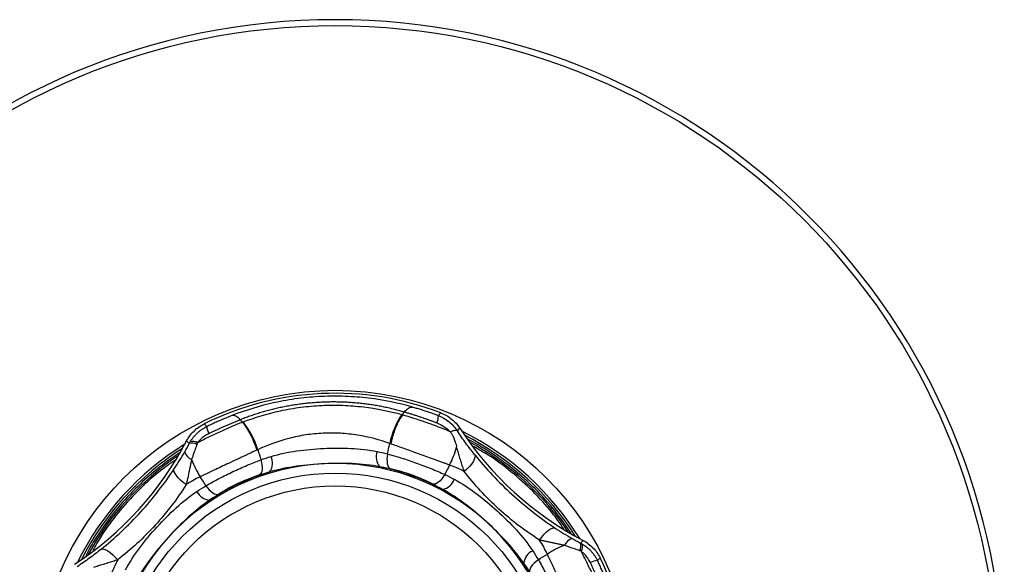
# Model space of a CAD drawing. Header units: millimetres. Extents: x 13 to 546, y 13 to 419.
# Tile 8 of 9: x 437 to 487, y 214 to 242. Entities that reach past the tile are written whole.
import ezdxf

# ---------------------------------------------------------------- set-up
doc = ezdxf.new("R2010")
doc.units = ezdxf.units.MM
doc.header["$LTSCALE"] = 2

msp = doc.modelspace()

# ---------------------------------------------------------------- linework, layer by layer
for p, q in [((456.626, 221.706), (456.726, 221.84)), ((458.578, 221.799), (458.451, 221.656)), ((448.516, 221.325), (448.404, 221.449)), ((446.704, 221.104), (446.564, 221.235)), ((459.416, 220.881), (459.538, 221.023)), ((445.681, 220.373), (445.816, 220.242)), ((465.795, 215.328), (465.664, 215.193)), ((466.526, 214.305), (466.657, 214.444))]:
    msp.add_line(p, q)
at = {"flags": 128}
for points in [[(449.454, 219.417), (449.485, 219.283), (449.505, 219.153), (449.514, 219.031), (449.509, 218.919), (449.493, 218.823), (449.465, 218.744), (449.426, 218.685), (449.378, 218.648)], [(455.871, 219.718), (455.852, 219.582), (455.845, 219.451), (455.848, 219.328), (455.863, 219.218), (455.888, 219.123), (455.923, 219.047), (455.967, 218.992), (456.019, 218.96)], [(460.295, 219.677), (460.317, 219.614), (460.311, 219.531), (460.277, 219.433), (460.217, 219.321), (460.132, 219.2), (460.026, 219.074), (459.902, 218.948), (459.765, 218.825)], [(445.661, 218.163), (445.513, 218.273), (445.378, 218.387), (445.26, 218.502), (445.165, 218.614), (445.094, 218.72), (445.052, 218.815), (445.038, 218.897), (445.054, 218.961)], [(458.775, 218.672), (458.703, 218.555), (458.625, 218.449), (458.544, 218.357), (458.462, 218.281), (458.382, 218.224), (458.307, 218.188), (458.238, 218.174), (458.177, 218.182)], [(446.661, 218.104), (446.744, 217.994), (446.831, 217.896), (446.921, 217.811), (447.009, 217.744), (447.094, 217.694), (447.173, 217.666), (447.243, 217.658), (447.302, 217.672)], [(463.585, 215.347), (463.695, 215.496), (463.809, 215.631), (463.924, 215.748), (464.036, 215.844), (464.142, 215.914), (464.237, 215.957), (464.319, 215.971), (464.383, 215.955)], [(441.332, 214.873), (441.395, 214.895), (441.477, 214.889), (441.576, 214.855), (441.688, 214.795), (441.808, 214.71), (441.934, 214.604), (442.061, 214.48), (442.183, 214.343)], [(463.526, 214.348), (463.416, 214.265), (463.318, 214.177), (463.233, 214.088), (463.166, 214), (463.116, 213.915), (463.088, 213.836), (463.08, 213.766), (463.094, 213.707)]]:
    msp.add_lwpolyline(points, dxfattribs=at)
for radius in [33.65, 15.15, 10.95, 10.3]:
    msp.add_circle((453.215, 207.793), radius)
for centre, radius, start, end in [((453.215, 207.793), 33.95, 0, 180), ((453.215, 207.793), 14.998, 69.0496, 116.3256), ((445.419, 218.788), 4.034, 16.4563, 39.1732), ((459.948, 219.47), 4.034, 146.2028, 168.92), ((457.602, 221.623), 0.85, 336.6312, 2.2281), ((447.553, 221.151), 0.85, 183.1505, 208.7437), ((473.591, 230.176), 16.771, 213.0768, 242.2984), ((453.215, 207.793), 14.566, 31.5646, 63.8106), ((430.832, 228.169), 16.771, 303.0768, 332.2984), ((445.986, 219.897), 0.452, 57.556, 105.4166), ((453.215, 207.793), 14.45, 32.3789, 62.9962), ((453.215, 207.793), 14.263, 33.8388, 61.5364), ((453.215, 207.793), 14.566, 121.5646, 153.8106), ((453.215, 207.793), 14.45, 122.3789, 152.9962), ((446.221, 220.038), 0.676, 199.1123, 244.6127), ((445.96, 219.783), 0.482, 60.0274, 107.382), ((456.098, 219.57), 0.8, 160.3849, 218.7632), ((455.009, 221.256), 4.53, 332.3378, 344.6659), ((453.215, 207.793), 14.263, 123.8388, 151.5364), ((450.169, 221.029), 4.53, 200.7092, 213.0373), ((449.242, 219.249), 0.8, 326.6119, 24.9903), ((453.215, 207.793), 11.439, 92.6873, 137.6873), ((453.215, 207.793), 11.5, 106.7034, 123.6717), ((453.215, 207.793), 11.439, 47.6873, 92.6873), ((453.215, 207.793), 11.5, 61.7034, 78.6717), ((458.506, 218.703), 0.8, 281.6119, 339.9903), ((446.926, 218.16), 0.8, 205.3849, 263.7632), ((453.215, 207.793), 11.439, 2.6876, 47.6873), ((453.215, 207.793), 11.439, 137.6873, 182.6876), ((465.46, 214.787), 0.676, 109.1123, 154.6127), ((463.582, 214.082), 0.8, 115.3849, 173.7632), ((466.451, 210.84), 4.53, 110.7092, 123.0373), ((465.205, 215.049), 0.482, 330.0274, 17.382), ((465.319, 215.023), 0.452, 327.556, 15.4166), ((466.573, 213.456), 0.85, 93.1505, 118.7437), ((453.215, 207.793), 14.998, 339.0496, 26.3256), ((453.215, 207.793), 11.5, 16.7034, 33.6717)]:
    msp.add_arc(centre, radius, start, end)
for points, knots in [([(457.133, 222.091), (456.431, 222.292), (455.694, 222.446), (454.528, 222.587), (454.126, 222.619), (453.325, 222.649), (452.925, 222.647), (452.126, 222.61), (451.727, 222.575), (450.928, 222.47), (450.533, 222.401), (449.386, 222.152), (448.659, 221.928), (447.975, 221.661)], [0, 0, 0, 0, 0.25, 0.25, 0.375, 0.375, 0.5, 0.5, 0.625, 0.625, 0.75, 0.75, 1, 1, 1, 1]), ([(456.726, 221.84), (456.644, 221.863), (456.48, 221.91), (456.228, 221.975), (455.972, 222.036), (455.711, 222.092), (455.447, 222.143), (455.18, 222.188), (454.91, 222.229), (454.638, 222.264), (454.363, 222.293), (454.085, 222.316), (453.804, 222.334), (453.521, 222.346), (453.236, 222.351), (452.951, 222.35), (452.666, 222.343), (452.383, 222.329), (452.101, 222.309), (451.819, 222.284), (451.539, 222.252), (451.26, 222.214), (450.981, 222.17), (450.705, 222.12), (450.432, 222.064), (450.163, 222.004), (449.899, 221.938), (449.639, 221.868), (449.383, 221.793), (449.132, 221.713), (448.885, 221.629), (448.641, 221.542), (448.483, 221.48), (448.404, 221.449)], [0, 0, 0, 0, 0.03231, 0.064622, 0.096978, 0.129393, 0.16174, 0.193979, 0.226155, 0.258304, 0.290468, 0.322688, 0.355009, 0.387473, 0.420076, 0.452531, 0.48484, 0.517046, 0.549197, 0.581337, 0.613509, 0.64576, 0.678134, 0.710659, 0.7431, 0.775367, 0.807515, 0.839583, 0.871608, 0.903627, 0.935676, 0.967789, 1, 1, 1, 1]), ([(448.546, 221.336), (449.139, 221.564), (449.772, 221.757), (450.779, 221.975), (451.129, 222.037), (451.831, 222.129), (452.183, 222.161), (452.889, 222.194), (453.243, 222.196), (453.949, 222.17), (454.304, 222.142), (455.331, 222.019), (455.982, 221.885), (456.595, 221.714)], [0, 0, 0, 0, 0.25, 0.25, 0.375, 0.375, 0.5, 0.5, 0.625, 0.625, 0.75, 0.75, 1, 1, 1, 1]), ([(456.726, 221.84), (456.792, 221.929), (456.864, 222.001), (457.006, 222.089), (457.075, 222.103), (457.133, 222.091)], [0, 0, 0, 0, 0.5, 0.5, 1, 1, 1, 1]), ([(458.382, 221.285), (458.329, 221.305), (458.223, 221.344), (458.063, 221.402), (457.899, 221.46), (457.733, 221.518), (457.565, 221.575), (457.396, 221.631), (457.226, 221.685), (457.058, 221.739), (456.89, 221.79), (456.781, 221.823), (456.726, 221.84)], [0, 0, 0, 0, 0.093789, 0.188697, 0.284982, 0.382918, 0.482817, 0.584236, 0.686353, 0.789479, 0.893912, 1, 1, 1, 1]), ([(458.451, 221.656), (458.407, 221.672), (458.318, 221.705), (458.184, 221.753), (458.051, 221.8), (457.917, 221.846), (457.754, 221.901), (457.562, 221.962), (457.344, 222.029), (457.203, 222.07), (457.133, 222.091)], [0, 0, 0, 0, 0.099952, 0.199525, 0.298979, 0.398572, 0.498563, 0.6659, 0.832641, 1, 1, 1, 1]), ([(458.578, 221.799), (458.774, 221.724), (458.957, 221.619), (459.284, 221.354), (459.424, 221.2), (459.538, 221.023)], [0, 0, 0, 0, 0.5, 0.5, 1, 1, 1, 1]), ([(448.516, 221.325), (448.344, 221.257), (448.164, 221.183), (447.784, 221.022), (447.585, 220.935), (447.189, 220.754), (446.987, 220.659), (446.596, 220.467), (446.407, 220.371), (446.228, 220.278)], [0, 0, 0, 0, 0.25, 0.25, 0.5, 0.5, 0.75, 0.75, 1, 1, 1, 1]), ([(447.975, 221.661), (447.935, 221.645), (447.854, 221.613), (447.73, 221.563), (447.605, 221.511), (447.478, 221.458), (447.321, 221.39), (447.135, 221.307), (446.918, 221.207), (446.775, 221.139), (446.704, 221.104)], [0, 0, 0, 0, 0.099968, 0.19955, 0.299003, 0.398585, 0.498553, 0.665922, 0.832664, 1, 1, 1, 1]), ([(448.404, 221.449), (448.351, 221.427), (448.245, 221.385), (448.084, 221.317), (447.921, 221.249), (447.759, 221.179), (447.596, 221.108), (447.433, 221.035), (447.273, 220.962), (447.115, 220.889), (446.96, 220.816), (446.858, 220.766), (446.807, 220.742)], [0, 0, 0, 0, 0.1059942, 0.2102192, 0.3130196, 0.4147152, 0.5156137, 0.6159012, 0.7144652, 0.811146, 0.9062362, 1, 1, 1, 1]), ([(448.404, 221.449), (448.33, 221.531), (448.251, 221.597), (448.102, 221.671), (448.032, 221.679), (447.975, 221.661)], [0, 0, 0, 0, 0.5, 0.5, 1, 1, 1, 1]), ([(448.516, 221.325), (448.656, 221.155), (448.799, 220.935), (449.05, 220.44), (449.158, 220.168), (449.237, 219.907)], [0, 0, 0, 0, 0.5, 0.5, 1, 1, 1, 1]), ([(456.626, 221.706), (456.604, 221.672), (456.56, 221.605), (456.495, 221.494), (456.431, 221.374), (456.37, 221.247), (456.311, 221.112), (456.255, 220.972), (456.203, 220.827), (456.155, 220.679), (456.112, 220.528), (456.073, 220.377), (456.052, 220.277), (456.041, 220.227)], [0, 0, 0, 0, 0.0868, 0.175171, 0.264896, 0.355739, 0.447441, 0.539731, 0.632326, 0.724936, 0.817273, 0.909052, 1, 1, 1, 1]), ([(456.626, 221.706), (456.805, 221.654), (456.99, 221.597), (457.382, 221.473), (457.588, 221.405), (458, 221.262), (458.208, 221.187), (458.616, 221.032), (458.815, 220.954), (459.002, 220.877)], [0, 0, 0, 0, 0.25, 0.25, 0.5, 0.5, 0.75, 0.75, 1, 1, 1, 1]), ([(458.451, 221.656), (458.65, 221.581), (458.832, 221.477), (459.164, 221.21), (459.303, 221.055), (459.416, 220.881)], [0, 0, 0, 0, 0.5, 0.5, 1, 1, 1, 1]), ([(445.681, 220.373), (445.779, 220.559), (445.905, 220.729), (446.206, 221.022), (446.376, 221.142), (446.564, 221.235)], [0, 0, 0, 0, 0.5, 0.5, 1, 1, 1, 1]), ([(445.866, 220.332), (445.889, 220.369), (445.935, 220.444), (446.016, 220.552), (446.106, 220.659), (446.206, 220.761), (446.317, 220.858), (446.437, 220.949), (446.566, 221.033), (446.658, 221.08), (446.704, 221.104)], [0, 0, 0, 0, 0.112886, 0.229678, 0.350226, 0.474319, 0.601692, 0.732021, 0.86493, 1, 1, 1, 1]), ([(458.382, 221.285), (458.506, 221.239), (458.621, 221.181), (458.833, 221.041), (458.926, 220.962), (459.002, 220.877)], [0, 0, 0, 0, 0.5, 0.5, 1, 1, 1, 1]), ([(459.416, 220.881), (459.397, 220.903), (459.356, 220.912), (459.23, 220.896), (459.147, 220.872), (459.054, 220.836)], [0, 0, 0, 0, 0.5, 0.5, 1, 1, 1, 1]), ([(459.054, 220.836), (459.063, 220.827), (459.083, 220.806), (459.111, 220.767), (459.142, 220.717), (459.17, 220.664), (459.196, 220.612), (459.225, 220.548), (459.259, 220.468), (459.296, 220.369), (459.326, 220.277), (459.35, 220.196), (459.369, 220.127), (459.374, 220.082), (459.377, 220.058)], [0, 0, 0, 0, 0.044187, 0.10056, 0.16965, 0.251563, 0.314148, 0.37655, 0.501, 0.621169, 0.749606, 0.841479, 0.916182, 1, 1, 1, 1]), ([(460.295, 219.677), (460.143, 219.865), (459.995, 220.057), (459.775, 220.357), (459.702, 220.459), (459.556, 220.668), (459.483, 220.777), (459.416, 220.881)], [0, 0, 0, 0, 0.5, 0.5, 0.75, 0.75, 1, 1, 1, 1]), ([(446.807, 220.742), (446.77, 220.723), (446.695, 220.685), (446.589, 220.618), (446.47, 220.532), (446.345, 220.422), (446.266, 220.325), (446.228, 220.278)], [0, 0, 0, 0, 0.1707606, 0.3371003, 0.5004247, 0.7580832, 1, 1, 1, 1]), ([(455.989, 220.246), (455.468, 220.431), (454.922, 220.576), (454.066, 220.712), (453.772, 220.744), (453.187, 220.777), (452.895, 220.779), (452.312, 220.751), (452.021, 220.722), (451.44, 220.634), (451.151, 220.574), (450.314, 220.358), (449.787, 220.164), (449.288, 219.931)], [0, 0, 0, 0, 0.25, 0.25, 0.375, 0.375, 0.5, 0.5, 0.625, 0.625, 0.75, 0.75, 1, 1, 1, 1]), ([(465.193, 215.692), (464.921, 216.081), (464.367, 216.876), (463.378, 217.957), (462.281, 218.953), (461.218, 219.72), (460.439, 220.208), (460.061, 220.4), (459.97, 220.446)], [0, 0, 0, 0, 0.199431, 0.40688, 0.614254, 0.821704, 0.957199, 1, 1, 1, 1]), ([(445.054, 218.961), (445.145, 219.099), (445.234, 219.238), (445.41, 219.522), (445.497, 219.667), (445.582, 219.817)], [0, 0, 0, 0, 0.5, 0.5, 1, 1, 1, 1]), ([(446.2, 220.2), (446.187, 220.159), (446.159, 220.077), (446.115, 219.949), (446.073, 219.829), (446.036, 219.723), (446.004, 219.634), (445.975, 219.555), (445.947, 219.488), (445.936, 219.446), (445.931, 219.427)], [0, 0, 0, 0, 0.162493, 0.329215, 0.500184, 0.625039, 0.73888, 0.841694, 0.931337, 1, 1, 1, 1]), ([(449.237, 219.907), (449.184, 219.882), (449.078, 219.833), (448.916, 219.757), (448.753, 219.68), (448.59, 219.604), (448.428, 219.528), (448.267, 219.453), (448.109, 219.379), (447.953, 219.306), (447.728, 219.2), (447.43, 219.06), (447.092, 218.901), (446.736, 218.729), (446.509, 218.624), (446.371, 218.56)], [0, 0, 0, 0, 0.0587044, 0.1168868, 0.1744348, 0.2312399, 0.287199, 0.3422149, 0.3961973, 0.4490635, 0.5007385, 0.6246784, 0.7510669, 0.8486556, 1, 1, 1, 1]), ([(449.967, 219.587), (450.387, 219.714), (450.821, 219.802), (451.716, 219.931), (452.181, 219.972), (453.1, 220.015), (453.558, 220.018), (454.469, 219.974), (454.917, 219.926), (455.344, 219.839)], [0, 0, 0, 0, 0.25, 0.25, 0.5, 0.5, 0.75, 0.75, 1, 1, 1, 1]), ([(459.021, 219.153), (458.968, 219.172), (458.868, 219.207), (458.722, 219.26), (458.592, 219.307), (458.478, 219.349), (458.382, 219.384), (458.197, 219.452), (457.917, 219.553), (457.565, 219.681), (457.242, 219.797), (456.944, 219.903), (456.642, 220.011), (456.338, 220.12), (456.14, 220.191), (456.041, 220.227)], [0, 0, 0, 0, 0.05628, 0.106937, 0.151749, 0.190542, 0.223182, 0.249566, 0.376167, 0.500282, 0.594014, 0.691376, 0.791878, 0.89496, 1, 1, 1, 1]), ([(459.765, 218.825), (459.737, 218.907), (459.682, 219.07), (459.605, 219.317), (459.529, 219.565), (459.454, 219.812), (459.403, 219.977), (459.377, 220.058)], [0, 0, 0, 0, 0.205351, 0.407915, 0.607931, 0.805382, 1, 1, 1, 1]), ([(464.81, 215.923), (464.618, 216.196), (464.145, 216.869), (463.255, 217.835), (462.169, 218.814), (461.157, 219.571), (460.485, 219.949), (460.238, 220.089)], [0, 0, 0, 0, 0.160577, 0.394858, 0.629226, 0.863508, 1, 1, 1, 1]), ([(445.317, 219.771), (444.928, 219.499), (444.133, 218.945), (443.052, 217.956), (442.056, 216.859), (441.288, 215.796), (440.801, 215.017), (440.608, 214.639), (440.562, 214.548)], [0, 0, 0, 0, 0.199431, 0.40688, 0.614254, 0.821704, 0.957199, 1, 1, 1, 1]), ([(445.086, 219.388), (444.812, 219.196), (444.14, 218.723), (443.174, 217.833), (442.195, 216.747), (441.438, 215.735), (441.059, 215.063), (440.92, 214.816)], [0, 0, 0, 0, 0.160577, 0.394858, 0.629226, 0.863508, 1, 1, 1, 1]), ([(445.931, 219.427), (445.92, 219.375), (445.898, 219.27), (445.866, 219.113), (445.834, 218.954), (445.801, 218.796), (445.768, 218.637), (445.734, 218.479), (445.699, 218.321), (445.674, 218.216), (445.661, 218.163)], [0, 0, 0, 0, 0.12129, 0.243744, 0.367261, 0.491781, 0.61728, 0.743773, 0.871316, 1, 1, 1, 1]), ([(446.661, 218.104), (446.872, 218.224), (447.091, 218.345), (447.549, 218.584), (447.79, 218.703), (448.27, 218.929), (448.51, 219.036), (448.992, 219.239), (449.227, 219.332), (449.454, 219.417)], [0, 0, 0, 0, 0.25, 0.25, 0.5, 0.5, 0.75, 0.75, 1, 1, 1, 1]), ([(455.871, 219.718), (456.106, 219.655), (456.346, 219.585), (456.841, 219.429), (457.095, 219.343), (457.592, 219.164), (457.84, 219.069), (458.323, 218.873), (458.554, 218.773), (458.775, 218.672)], [0, 0, 0, 0, 0.25, 0.25, 0.5, 0.5, 0.75, 0.75, 1, 1, 1, 1]), ([(460.295, 219.677), (460.573, 219.331), (460.876, 218.982), (461.511, 218.306), (461.845, 217.977), (462.548, 217.337), (462.909, 217.034), (463.639, 216.467), (464.009, 216.202), (464.383, 215.955)], [0, 0, 0, 0, 0.25, 0.25, 0.5, 0.5, 0.75, 0.75, 1, 1, 1, 1]), ([(441.332, 214.873), (441.677, 215.151), (442.027, 215.454), (442.702, 216.089), (443.032, 216.423), (443.672, 217.126), (443.975, 217.487), (444.541, 218.217), (444.806, 218.587), (445.054, 218.961)], [0, 0, 0, 0, 0.25, 0.25, 0.5, 0.5, 0.75, 0.75, 1, 1, 1, 1]), ([(449.378, 218.648), (449.465, 218.676), (449.64, 218.731), (449.82, 218.783), (449.91, 218.808)], [0, 0, 0, 0, 0.501628, 1, 1, 1, 1]), ([(452.679, 219.22), (452.202, 219.198), (451.72, 219.154), (450.793, 219.021), (450.344, 218.931), (449.91, 218.808)], [0, 0, 0, 0, 0.5, 0.5, 1, 1, 1, 1]), ([(455.474, 219.069), (455.033, 219.151), (454.571, 219.199), (453.629, 219.244), (453.155, 219.242), (452.679, 219.22)], [0, 0, 0, 0, 0.5, 0.5, 1, 1, 1, 1]), ([(455.474, 219.069), (455.566, 219.052), (455.751, 219.018), (455.929, 218.979), (456.019, 218.96)], [0, 0, 0, 0, 0.4983724, 1, 1, 1, 1]), ([(458.177, 218.182), (458.016, 218.264), (457.846, 218.344), (457.49, 218.499), (457.307, 218.572), (456.937, 218.705), (456.748, 218.766), (456.377, 218.874), (456.196, 218.92), (456.019, 218.96)], [0, 0, 0, 0, 0.25, 0.25, 0.5, 0.5, 0.75, 0.75, 1, 1, 1, 1]), ([(463.585, 215.347), (463.23, 215.572), (462.879, 215.815), (462.191, 216.337), (461.852, 216.619), (461.195, 217.217), (460.884, 217.526), (460.298, 218.165), (460.019, 218.496), (459.765, 218.825)], [0, 0, 0, 0, 0.25, 0.25, 0.5, 0.5, 0.75, 0.75, 1, 1, 1, 1]), ([(449.378, 218.648), (449.033, 218.536), (448.665, 218.392), (448.131, 218.14), (447.952, 218.049), (447.616, 217.864), (447.455, 217.769), (447.302, 217.672)], [0, 0, 0, 0, 0.5, 0.5, 0.75, 0.75, 1, 1, 1, 1]), ([(459.258, 218.429), (459.644, 218.223), (460.014, 217.978), (460.738, 217.436), (461.096, 217.136), (461.776, 216.517), (462.102, 216.196), (462.715, 215.52), (462.998, 215.17), (463.238, 214.805)], [0, 0, 0, 0, 0.25, 0.25, 0.5, 0.5, 0.75, 0.75, 1, 1, 1, 1]), ([(445.661, 218.163), (445.437, 217.808), (445.194, 217.457), (444.671, 216.769), (444.39, 216.43), (443.792, 215.773), (443.482, 215.462), (442.844, 214.876), (442.513, 214.597), (442.183, 214.343)], [0, 0, 0, 0, 0.25, 0.25, 0.5, 0.5, 0.75, 0.75, 1, 1, 1, 1]), ([(442.579, 213.836), (442.786, 214.222), (443.031, 214.592), (443.573, 215.316), (443.872, 215.674), (444.492, 216.354), (444.813, 216.68), (445.489, 217.293), (445.839, 217.576), (446.203, 217.816)], [0, 0, 0, 0, 0.25, 0.25, 0.5, 0.5, 0.75, 0.75, 1, 1, 1, 1]), ([(458.177, 218.182), (458.259, 218.14), (458.421, 218.056), (458.585, 217.965), (458.667, 217.919)], [0, 0, 0, 0, 0.501628, 1, 1, 1, 1]), ([(460.916, 216.252), (460.563, 216.574), (460.191, 216.884), (459.442, 217.445), (459.061, 217.699), (458.667, 217.919)], [0, 0, 0, 0, 0.5, 0.5, 1, 1, 1, 1]), ([(446.839, 217.364), (446.469, 217.109), (446.109, 216.817), (445.411, 216.183), (445.077, 215.846), (444.756, 215.494)], [0, 0, 0, 0, 0.5, 0.5, 1, 1, 1, 1]), ([(446.839, 217.364), (446.916, 217.417), (447.071, 217.523), (447.225, 217.622), (447.302, 217.672)], [0, 0, 0, 0, 0.498372, 1, 1, 1, 1]), ([(462.786, 214.169), (462.531, 214.539), (462.239, 214.899), (461.605, 215.598), (461.268, 215.932), (460.916, 216.252)], [0, 0, 0, 0, 0.5, 0.5, 1, 1, 1, 1]), ([(464.383, 215.955), (464.521, 215.863), (464.66, 215.774), (464.944, 215.599), (465.089, 215.512), (465.239, 215.426)], [0, 0, 0, 0, 0.5, 0.5, 1, 1, 1, 1]), ([(444.756, 215.494), (444.435, 215.141), (444.125, 214.769), (443.564, 214.02), (443.309, 213.639), (443.089, 213.245)], [0, 0, 0, 0, 0.5, 0.5, 1, 1, 1, 1]), ([(464.849, 215.077), (464.797, 215.088), (464.692, 215.11), (464.535, 215.143), (464.376, 215.175), (464.218, 215.207), (464.059, 215.241), (463.901, 215.275), (463.743, 215.31), (463.638, 215.335), (463.585, 215.347)], [0, 0, 0, 0, 0.12129, 0.243744, 0.367261, 0.491781, 0.61728, 0.743773, 0.871316, 1, 1, 1, 1]), ([(465.795, 215.328), (465.981, 215.23), (466.151, 215.104), (466.444, 214.803), (466.564, 214.633), (466.657, 214.444)], [0, 0, 0, 0, 0.5, 0.5, 1, 1, 1, 1]), ([(441.332, 214.873), (441.143, 214.721), (440.952, 214.573), (440.652, 214.353), (440.55, 214.28), (440.341, 214.134), (440.232, 214.061), (440.128, 213.994)], [0, 0, 0, 0, 0.5, 0.5, 0.75, 0.75, 1, 1, 1, 1]), ([(465.622, 214.808), (465.581, 214.822), (465.499, 214.849), (465.371, 214.893), (465.251, 214.935), (465.145, 214.973), (465.056, 215.005), (464.977, 215.034), (464.91, 215.062), (464.868, 215.072), (464.849, 215.077)], [0, 0, 0, 0, 0.162493, 0.329215, 0.5001837, 0.6250387, 0.7388804, 0.8416943, 0.9313367, 1, 1, 1, 1]), ([(465.754, 215.143), (465.791, 215.12), (465.866, 215.073), (465.974, 214.993), (466.081, 214.903), (466.183, 214.802), (466.28, 214.692), (466.371, 214.572), (466.455, 214.443), (466.502, 214.351), (466.526, 214.305)], [0, 0, 0, 0, 0.112886, 0.229678, 0.350226, 0.474319, 0.601692, 0.732021, 0.86493, 1, 1, 1, 1]), ([(442.183, 214.343), (442.101, 214.315), (441.939, 214.26), (441.692, 214.183), (441.444, 214.107), (441.197, 214.032), (441.032, 213.981), (440.95, 213.955)], [0, 0, 0, 0, 0.205351, 0.407915, 0.607931, 0.805382, 1, 1, 1, 1]), ([(463.526, 214.348), (463.646, 214.137), (463.767, 213.917), (464.006, 213.459), (464.125, 213.218), (464.351, 212.739), (464.458, 212.499), (464.661, 212.017), (464.754, 211.782), (464.839, 211.555)], [0, 0, 0, 0, 0.25, 0.25, 0.5, 0.5, 0.75, 0.75, 1, 1, 1, 1]), ([(465.329, 211.771), (465.304, 211.824), (465.255, 211.93), (465.179, 212.093), (465.102, 212.255), (465.026, 212.418), (464.95, 212.58), (464.875, 212.741), (464.801, 212.9), (464.728, 213.056), (464.622, 213.281), (464.482, 213.578), (464.323, 213.916), (464.151, 214.273), (464.046, 214.499), (463.982, 214.637)], [0, 0, 0, 0, 0.058704, 0.116887, 0.174435, 0.23124, 0.287199, 0.342215, 0.396197, 0.449064, 0.500738, 0.624678, 0.751067, 0.848656, 1, 1, 1, 1]), ([(466.747, 212.492), (466.679, 212.664), (466.605, 212.845), (466.444, 213.225), (466.357, 213.423), (466.176, 213.82), (466.081, 214.021), (465.889, 214.413), (465.793, 214.601), (465.7, 214.78)], [0, 0, 0, 0, 0.25, 0.25, 0.5, 0.5, 0.75, 0.75, 1, 1, 1, 1]), ([(466.164, 214.201), (466.145, 214.239), (466.107, 214.314), (466.04, 214.42), (465.954, 214.538), (465.844, 214.664), (465.747, 214.742), (465.7, 214.78)], [0, 0, 0, 0, 0.170761, 0.3371, 0.500425, 0.758083, 1, 1, 1, 1]), ([(467.083, 213.033), (467.067, 213.074), (467.035, 213.154), (466.985, 213.278), (466.933, 213.403), (466.88, 213.53), (466.812, 213.687), (466.729, 213.874), (466.629, 214.09), (466.561, 214.233), (466.526, 214.305)], [0, 0, 0, 0, 0.0999681, 0.19955, 0.2990028, 0.3985845, 0.4985526, 0.6659216, 0.8326638, 1, 1, 1, 1]), ([(462.786, 214.169), (462.839, 214.092), (462.945, 213.938), (463.044, 213.784), (463.094, 213.707)], [0, 0, 0, 0, 0.498372, 1, 1, 1, 1]), ([(466.871, 212.604), (466.849, 212.658), (466.807, 212.763), (466.739, 212.925), (466.671, 213.087), (466.601, 213.25), (466.53, 213.413), (466.457, 213.575), (466.384, 213.736), (466.311, 213.894), (466.238, 214.049), (466.188, 214.151), (466.164, 214.201)], [0, 0, 0, 0, 0.1059942, 0.2102192, 0.3130196, 0.4147152, 0.5156137, 0.6159012, 0.7144652, 0.811146, 0.9062362, 1, 1, 1, 1])]:
    msp.add_open_spline(points, degree=3, knots=knots)
for points in [[(448.516, 221.325), (448.526, 221.329), (448.536, 221.333), (448.546, 221.336)], [(456.595, 221.714), (456.605, 221.712), (456.616, 221.709), (456.626, 221.706)], [(459.054, 220.836), (459.037, 220.85), (459.02, 220.864), (459.002, 220.877)], [(445.816, 220.242), (445.832, 220.273), (445.849, 220.303), (445.866, 220.332)], [(445.582, 219.817), (445.663, 219.957), (445.741, 220.098), (445.816, 220.242)], [(446.228, 220.278), (446.219, 220.252), (446.21, 220.226), (446.2, 220.2)], [(449.288, 219.931), (449.271, 219.923), (449.254, 219.915), (449.237, 219.907)], [(449.288, 219.931), (449.343, 219.761), (449.398, 219.589), (449.454, 219.417)], [(455.344, 219.839), (455.522, 219.803), (455.698, 219.762), (455.871, 219.718)], [(455.871, 219.718), (455.911, 219.895), (455.95, 220.071), (455.989, 220.246)], [(456.041, 220.227), (456.023, 220.233), (456.006, 220.239), (455.989, 220.246)], [(449.454, 219.417), (449.622, 219.477), (449.793, 219.534), (449.967, 219.587)], [(459.021, 219.153), (458.939, 218.994), (458.857, 218.833), (458.775, 218.672)], [(459.765, 218.825), (459.523, 218.953), (459.275, 219.062), (459.021, 219.153)], [(446.371, 218.56), (446.126, 218.445), (445.89, 218.313), (445.661, 218.163)], [(446.661, 218.104), (446.564, 218.256), (446.467, 218.408), (446.371, 218.56)], [(458.775, 218.672), (458.936, 218.596), (459.097, 218.515), (459.258, 218.429)], [(446.203, 217.816), (446.355, 217.917), (446.507, 218.012), (446.661, 218.104)], [(463.982, 214.637), (463.867, 214.882), (463.735, 215.119), (463.585, 215.347)], [(465.239, 215.426), (465.379, 215.346), (465.52, 215.268), (465.664, 215.193)], [(463.238, 214.805), (463.339, 214.654), (463.434, 214.501), (463.526, 214.348)], [(465.7, 214.78), (465.674, 214.79), (465.648, 214.799), (465.622, 214.808)], [(465.664, 215.193), (465.695, 215.177), (465.725, 215.16), (465.754, 215.143)], [(442.183, 214.343), (442.056, 214.101), (441.946, 213.853), (441.855, 213.599)], [(463.526, 214.348), (463.678, 214.445), (463.83, 214.541), (463.982, 214.637)]]:
    msp.add_open_spline(points, degree=3)

doc.saveas('drawing.dxf')
